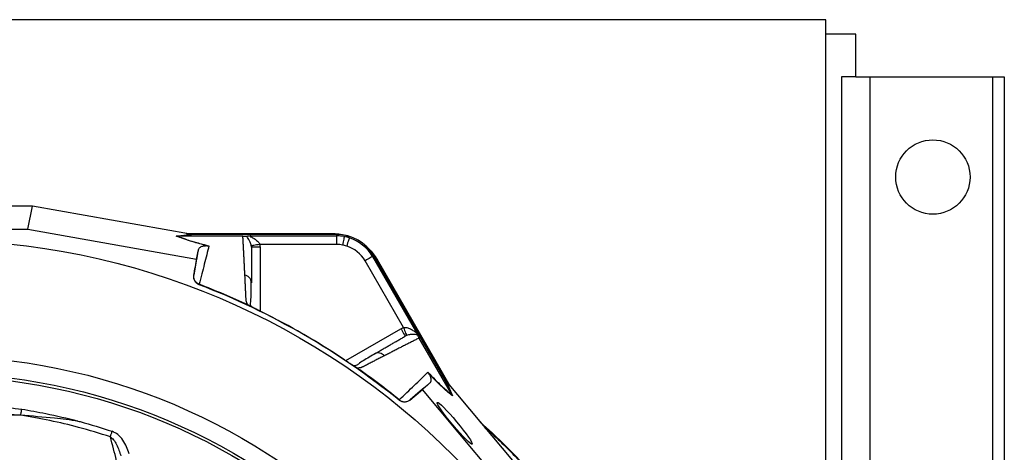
# Model space of a CAD drawing. Header units: millimetres. Extents: x 2154 to 3654, y 2206 to 3676.
# Tile 15 of 15: x 2965 to 3654, y 3374 to 3676. Entities that reach past the tile are written whole.
import ezdxf

# ---------------------------------------------------------------- set-up
doc = ezdxf.new("R2010")
doc.units = ezdxf.units.MM
doc.header["$LTSCALE"] = 2

msp = doc.modelspace()

# ---------------------------------------------------------------- linework, layer by layer
at = {"color": 7, "linetype": 'Continuous', "lineweight": 25}
for p, q in [((3528.62, 3676.48), (2278.62, 3676.48)), ((3528.62, 2336.48), (3528.62, 3676.48)), ((3549.62, 3666.48), (3528.62, 3666.48)), ((3549.62, 3636.48), (3549.62, 3666.48)), ((3549.62, 3636.48), (3539.62, 3636.48)), ((3539.62, 3636.48), (3539.62, 2376.48)), ((3549.62, 3636.48), (3559.62, 3636.48)), ((3559.62, 3636.48), (3559.62, 2376.48)), ((3559.62, 3636.48), (3645.62, 3636.48)), ((3645.62, 2376.48), (3645.62, 3636.48)), ((3645.62, 3636.48), (3653.62, 3636.48)), ((3653.62, 3636.48), (3653.62, 2376.48)), ((2973.52, 3546.07), (2833.73, 3546.07)), ((2970.31, 3529.97), (2973.52, 3546.07)), ((3084.14, 3526.48), (2973.52, 3546.07)), ((2836.94, 3529.97), (2970.31, 3529.97)), ((2970.31, 3529.97), (3088.47, 3509.05)), ((3074.05, 3525.19), (3084.76, 3526.38)), ((3085.9, 3526.28), (3075.21, 3525.09)), ((3075.21, 3525.09), (3075.24, 3525.09)), ((3120.81, 3525.09), (3075.24, 3525.09)), ((3081.18, 3527.01), (3183.06, 3527.01)), ((3083.55, 3526.59), (3183.06, 3526.59)), ((3186.52, 3526.28), (3085.9, 3526.28)), ((3126.4, 3525.29), (3186.52, 3525.29)), ((3183.06, 3527.01), (3183.06, 3526.59)), ((3186.52, 3525.29), (3186.52, 3526.28)), ((3088.47, 3509.05), (3089.79, 3515.67)), ((3186.52, 3519.29), (3132.66, 3519.29)), ((3088.47, 3509.05), (3086.48, 3497.85)), ((3233.21, 3461.24), (3206.28, 3507.89)), ((3211.47, 3510.89), (3212.32, 3511.38)), ((3211.47, 3510.89), (3241.53, 3458.82)), ((3262.63, 3424.24), (3212.32, 3511.38)), ((3214.69, 3508.75), (3214.33, 3508.54)), ((3214.33, 3508.54), (3264.08, 3422.36)), ((3214.69, 3508.75), (3265.63, 3420.52)), ((3086.48, 3497.85), (3086.54, 3498.09)), ((3126.81, 3492.39), (3126.66, 3493.27)), ((3090.3, 3491.47), (3090.24, 3491.2)), ((3125.49, 3476.42), (3125.33, 3476.5)), ((3266.94, 3414.41), (3244.15, 3453.88)), ((3213.68, 3443.03), (3212.84, 3442.72)), ((3199.82, 3433.5), (3199.67, 3433.59)), ((3266.95, 3414.39), (3262.63, 3424.24)), ((3237.73, 3410.53), (3246.43, 3417.85)), ((3246.43, 3417.85), (3251.5, 3422.3)), ((3323.63, 3325.98), (3246.43, 3417.85)), ((3263.29, 3423.3), (3267.61, 3413.43)), ((3263.7, 3422.82), (3335.97, 3336.81)), ((3230.09, 3410.45), (3230.3, 3410.65)), ((3237.91, 3410.7), (3237.73, 3410.53))]:
    msp.add_line(p, q, dxfattribs=at)
at = {"color": 8, "linetype": 'Continuous', "lineweight": 25}
for p, q in [((3132.81, 3517.32), (3132.81, 3472.71)), ((3192.79, 3438.08), (3231.42, 3460.38))]:
    msp.add_line(p, q, dxfattribs=at)
at = {"color": 7, "linetype": 'Continuous', "lineweight": 25, "flags": 128}
for points in [[(3183.06, 3526.59), (3187.77, 3526.28), (3188.13, 3526.23)], [(3191.67, 3524.83), (3191.65, 3524.68), (3191.58, 3524.32), (3191.48, 3523.76), (3191.35, 3523.03), (3191.18, 3522.14), (3191, 3521.14), (3190.8, 3520.05), (3190.6, 3518.93)], [(3195.27, 3523.93), (3195.23, 3523.79), (3195.11, 3523.44), (3194.94, 3522.9), (3194.72, 3522.19), (3194.44, 3521.33), (3194.13, 3520.36), (3193.8, 3519.31), (3193.45, 3518.22)], [(3132.66, 3519.29), (3131.53, 3519.12), (3130.44, 3518.95), (3129.44, 3518.79), (3128.55, 3518.65), (3127.81, 3518.54), (3127.25, 3518.45), (3126.89, 3518.39), (3126.73, 3518.37)], [(3211.47, 3510.89), (3211.34, 3510.81), (3211.02, 3510.63), (3210.53, 3510.35), (3209.89, 3509.97), (3209.11, 3509.52), (3208.22, 3509.01), (3207.27, 3508.46), (3206.28, 3507.89)], [(3211.48, 3512.75), (3211.7, 3512.46), (3214.33, 3508.54)], [(3233.21, 3461.24), (3233.62, 3460.17), (3234.02, 3459.15), (3234.39, 3458.2), (3234.71, 3457.36), (3234.98, 3456.67), (3235.18, 3456.14), (3235.32, 3455.79), (3235.37, 3455.65)], [(2965.41, 3399.9), (2965.47, 3400.33), (2965.55, 3400.8), (2965.63, 3401.31), (2965.72, 3401.84), (2965.81, 3402.4), (2965.9, 3402.98), (2965.99, 3403.57), (2966.09, 3404.16)], [(3028.08, 3384.82), (3028.21, 3385.23), (3028.36, 3385.66), (3028.51, 3386.12), (3028.67, 3386.6), (3028.84, 3387.1), (3029.01, 3387.62), (3029.18, 3388.14), (3029.36, 3388.67)]]:
    msp.add_lwpolyline(points, dxfattribs=at)
at = {"color": 7, "linetype": 'Continuous', "lineweight": 25}
for centre, radius in [((3603.62, 3566.48), 26), ((2903.62, 3006.48), 516.02), ((2903.62, 3006.48), 435.02), ((2903.62, 3006.48), 423), ((2903.62, 3006.48), 421)]:
    msp.add_circle(centre, radius, dxfattribs=at)
for centre, radius, start, end in [((3186.52, 3496.48), 29.79, 30, 90), ((3186.52, 3496.48), 28.81, 79.70424, 90), ((3186.52, 3496.48), 28.81, 72.32142, 79.70424), ((3186.52, 3496.48), 28.81, 30, 72.32142), ((3186.52, 3496.48), 22.81, 79.70424, 90), ((3186.52, 3496.48), 22.81, 72.32142, 79.70424), ((3186.52, 3496.48), 22.81, 30, 72.32142), ((2903.62, 3006.48), 519.4, 51.05652, 68.94348), ((2924.62, 2992.05), 542, 10.17363, 48.04877)]:
    msp.add_arc(centre, radius, start, end, dxfattribs=at)
for centre, major_axis, start_param, end_param in [((3087.21, 3526.48), (34.03, -5.98), 4.624766, 4.642972), ((3262.16, 3425.48), (-22.19, 26.48), 1.640213, 1.658419)]:
    msp.add_ellipse(centre, major_axis=major_axis, ratio=0.015428, start_param=start_param, end_param=end_param, dxfattribs=at)
msp.add_ellipse((3269.11, 3394.19), major_axis=(-12.24, 14.59), ratio=0.088975, dxfattribs=at)
for points, knots in [([(3096.05, 3518.4), (3094.2, 3518.87), (3090.32, 3519.86), (3085.27, 3521.3), (3080.12, 3522.9), (3076.53, 3524.18), (3074.57, 3524.98), (3074.05, 3525.19)], [0, 0, 0, 0, 0.187656, 0.392219, 0.596888, 0.89333, 1, 1, 1, 1]), ([(3075.24, 3525.09), (3075.7, 3524.9), (3077.56, 3524.13), (3081.57, 3522.68), (3088.19, 3520.62), (3094.06, 3519.12), (3097.05, 3518.35)], [0, 0, 0, 0, 0.096828, 0.393237, 0.691583, 1, 1, 1, 1]), ([(3120.81, 3525.09), (3121.15, 3525.09), (3121.48, 3525.09), (3122.02, 3525.11), (3122.25, 3525.12), (3122.66, 3525.13), (3122.84, 3525.14), (3123.16, 3525.17), (3123.31, 3525.18), (3123.44, 3525.19)], [0, 0, 0, 0, 0.25, 0.25, 0.5, 0.5, 0.75, 0.75, 1, 1, 1, 1]), ([(3122.24, 3497.89), (3122.22, 3498.37), (3122.17, 3499.31), (3122.1, 3500.71), (3122.03, 3502.09), (3121.96, 3503.47), (3121.89, 3504.83), (3121.82, 3506.18), (3121.75, 3507.52), (3121.68, 3508.85), (3121.61, 3510.17), (3121.54, 3511.47), (3121.47, 3512.77), (3121.41, 3514.05), (3121.34, 3515.32), (3121.27, 3516.58), (3121.2, 3517.83), (3121.14, 3519.07), (3121.07, 3520.29), (3121, 3521.51), (3120.94, 3522.71), (3120.87, 3523.91), (3120.83, 3524.69), (3120.81, 3525.09)], [0, 0, 0, 0, 0.045336, 0.090894, 0.136674, 0.182678, 0.228907, 0.275362, 0.322044, 0.368954, 0.416093, 0.463462, 0.511063, 0.558896, 0.606962, 0.655262, 0.703798, 0.752569, 0.801578, 0.850824, 0.900309, 0.950034, 1, 1, 1, 1]), ([(3123.44, 3525.19), (3123.58, 3525.2), (3123.76, 3525.21), (3124.15, 3525.23), (3124.38, 3525.24), (3124.89, 3525.26), (3125.17, 3525.26), (3125.76, 3525.28), (3126.08, 3525.28), (3126.4, 3525.29)], [0, 0, 0, 0, 0.25, 0.25, 0.5, 0.5, 0.75, 0.75, 1, 1, 1, 1]), ([(3126.73, 3518.37), (3126.66, 3518.85), (3126.55, 3519.29), (3126.3, 3520.12), (3126.15, 3520.5), (3125.7, 3521.56), (3125.36, 3522.16), (3124.71, 3523.23), (3124.39, 3523.69), (3123.82, 3524.52), (3123.58, 3524.88), (3123.44, 3525.19)], [0, 0, 0, 0, 0.125, 0.125, 0.25, 0.25, 0.5, 0.5, 0.75, 0.75, 1, 1, 1, 1]), ([(3126.4, 3525.29), (3126.24, 3525.28), (3126.09, 3525.27), (3125.88, 3525.2), (3125.83, 3525.15), (3125.86, 3525.02), (3125.94, 3524.94), (3126.18, 3524.77), (3126.34, 3524.69), (3126.83, 3524.42), (3127.21, 3524.23), (3127.97, 3523.83), (3128.36, 3523.61), (3129.52, 3522.92), (3130.3, 3522.38), (3131.35, 3521.39), (3131.68, 3521.03), (3132.11, 3520.43), (3132.25, 3520.22), (3132.48, 3519.77), (3132.58, 3519.54), (3132.66, 3519.29)], [0, 0, 0, 0, 0.0625, 0.0625, 0.125, 0.125, 0.1875, 0.1875, 0.25, 0.25, 0.375, 0.375, 0.5, 0.5, 0.75, 0.75, 0.875, 0.875, 0.9375, 0.9375, 1, 1, 1, 1]), ([(3183.06, 3527.01), (3186.29, 3526.9), (3190.59, 3526.74), (3194.46, 3525), (3195.42, 3524.56)], [0, 0, 0, 0, 0.752145, 1, 1, 1, 1]), ([(3186.52, 3519.29), (3186.52, 3519.99), (3186.52, 3520.74), (3186.52, 3522.18), (3186.52, 3522.88), (3186.52, 3524.04), (3186.52, 3524.51), (3186.52, 3525.12), (3186.52, 3525.27), (3186.52, 3525.29)], [0, 0, 0, 0, 0.25, 0.25, 0.5, 0.5, 0.75, 0.75, 1, 1, 1, 1]), ([(3086.54, 3498.09), (3086.69, 3498.92), (3087.65, 3504.11), (3088.73, 3509.97), (3089.62, 3514.76), (3089.79, 3515.67)], [0, 0, 0, 0, 0.133371, 0.835602, 1, 1, 1, 1]), ([(3089.79, 3515.67), (3089.91, 3516.01), (3090.14, 3516.67), (3091.02, 3517.45), (3092.06, 3517.99), (3093.01, 3518.27), (3093.81, 3518.42), (3094.6, 3518.47), (3095.22, 3518.49), (3095.9, 3518.42), (3096.05, 3518.4)], [0, 0, 0, 0, 0.2763141, 0.5442272, 0.7175585, 0.8282715, 0.8984326, 0.9427069, 0.9873255, 1, 1, 1, 1]), ([(3097.05, 3518.35), (3096.03, 3514.28), (3094.96, 3510.01), (3092.72, 3501.06), (3091.55, 3496.38), (3090.34, 3491.46)], [0, 0, 0, 0, 0.5, 0.5, 1, 1, 1, 1]), ([(3096.05, 3518.4), (3096.38, 3518.37), (3096.71, 3518.34), (3097.05, 3518.35), (3097.05, 3518.35)], [0, 0, 0, 0, 0.977857, 1, 1, 1, 1]), ([(3126.81, 3517.32), (3126.81, 3516.86), (3126.81, 3515.95), (3126.81, 3514.57), (3126.81, 3513.18), (3126.81, 3511.77), (3126.81, 3510.36), (3126.81, 3508.93), (3126.81, 3507.48), (3126.81, 3506.03), (3126.81, 3504.56), (3126.81, 3503.09), (3126.81, 3501.6), (3126.81, 3500.09), (3126.81, 3498.58), (3126.81, 3497.05), (3126.81, 3495.51), (3126.81, 3493.96), (3126.81, 3492.92), (3126.81, 3492.39)], [0, 0, 0, 0, 0.061953, 0.123509, 0.18467, 0.245435, 0.305808, 0.365787, 0.425376, 0.484574, 0.543383, 0.601804, 0.659839, 0.717488, 0.774754, 0.831636, 0.888137, 0.944258, 1, 1, 1, 1]), ([(3132.81, 3517.32), (3132.02, 3517.32), (3131.24, 3517.32), (3129.79, 3517.32), (3129.12, 3517.32), (3128.01, 3517.32), (3127.57, 3517.32), (3126.97, 3517.32), (3126.81, 3517.32), (3126.81, 3517.32)], [0, 0, 0, 0, 0.25, 0.25, 0.5, 0.5, 0.75, 0.75, 1, 1, 1, 1]), ([(3207.51, 3517.36), (3207.98, 3517.02), (3211.01, 3514.79), (3213, 3511.52), (3214.69, 3508.75)], [0, 0, 0, 0, 0.153542, 1, 1, 1, 1]), ([(3090.24, 3491.2), (3089.59, 3491.45), (3089, 3491.8), (3087.94, 3492.71), (3087.51, 3493.25), (3086.99, 3494.16), (3086.85, 3494.47), (3086.62, 3495.12), (3086.53, 3495.45), (3086.36, 3496.48), (3086.36, 3497.16), (3086.48, 3497.85)], [0, 0, 0, 0, 0.25, 0.25, 0.5, 0.5, 0.625, 0.625, 0.75, 0.75, 1, 1, 1, 1]), ([(3090.3, 3491.47), (3089.65, 3491.72), (3089.06, 3492.08), (3088, 3492.99), (3087.56, 3493.52), (3087.05, 3494.42), (3086.91, 3494.74), (3086.68, 3495.38), (3086.59, 3495.71), (3086.48, 3496.39), (3086.45, 3496.73), (3086.45, 3497.41), (3086.48, 3497.76), (3086.54, 3498.09)], [0, 0, 0, 0, 0.25, 0.25, 0.5, 0.5, 0.625, 0.625, 0.75, 0.75, 0.875, 0.875, 1, 1, 1, 1]), ([(3124.39, 3476.94), (3124.32, 3477.06), (3124.17, 3477.31), (3123.98, 3477.66), (3123.8, 3478.01), (3123.65, 3478.36), (3123.51, 3478.69), (3123.39, 3479.02), (3123.29, 3479.33), (3123.21, 3479.64), (3123.12, 3480.03), (3123.06, 3480.54), (3123.02, 3481.26), (3122.98, 3482.14), (3122.94, 3483.14), (3122.87, 3484.79), (3122.76, 3487.05), (3122.63, 3489.86), (3122.5, 3492.6), (3122.37, 3495.28), (3122.28, 3497.02), (3122.24, 3497.89)], [0, 0, 0, 0, 0.0134228, 0.0267382, 0.0399565, 0.0530881, 0.0661437, 0.0791341, 0.0920702, 0.1049632, 0.1178244, 0.141662, 0.1728313, 0.2170572, 0.2634912, 0.3121266, 0.4491557, 0.58733, 0.7237611, 0.8613131, 1, 1, 1, 1]), ([(3126.6, 3476.11), (3126.47, 3476.48), (3126.03, 3477.7), (3126.39, 3479.23), (3126.5, 3481.18), (3126.66, 3484.07), (3126.73, 3488.1), (3126.73, 3491.5), (3126.73, 3493.29)], [0, 0, 0, 0, 0.04969, 0.167472, 0.285741, 0.412483, 0.69005, 1, 1, 1, 1]), ([(3125.33, 3476.5), (3125.29, 3476.52), (3125.19, 3476.57), (3125.05, 3476.63), (3124.89, 3476.7), (3124.73, 3476.78), (3124.56, 3476.86), (3124.45, 3476.91), (3124.39, 3476.94)], [0, 0, 0, 0, 0.160202, 0.321039, 0.484027, 0.650625, 0.822199, 1, 1, 1, 1]), ([(3133.85, 3472.19), (3133.71, 3472.26), (3133.42, 3472.4), (3132.99, 3472.61), (3132.56, 3472.83), (3132.14, 3473.03), (3131.72, 3473.24), (3131.31, 3473.45), (3130.9, 3473.65), (3130.5, 3473.85), (3130.1, 3474.05), (3129.59, 3474.31), (3128.97, 3474.62), (3128.28, 3474.97), (3127.63, 3475.3), (3127.02, 3475.61), (3126.46, 3475.91), (3125.94, 3476.18), (3125.64, 3476.34), (3125.49, 3476.42)], [0, 0, 0, 0, 0.043919, 0.087472, 0.13073, 0.173768, 0.216664, 0.259492, 0.30233, 0.345255, 0.388344, 0.431671, 0.51489, 0.596546, 0.677156, 0.757259, 0.837405, 0.91814, 1, 1, 1, 1]), ([(3133.86, 3472.19), (3133.04, 3472.59), (3131.38, 3473.42), (3129.04, 3474.59), (3127.21, 3475.52), (3126.52, 3475.89), (3126.28, 3476.02)], [0, 0, 0, 0, 0.272035, 0.551471, 0.845022, 1, 1, 1, 1]), ([(3231.42, 3460.38), (3231.81, 3459.7), (3232.21, 3459.02), (3232.93, 3457.77), (3233.27, 3457.19), (3233.82, 3456.23), (3234.04, 3455.84), (3234.34, 3455.32), (3234.42, 3455.19), (3234.42, 3455.19)], [0, 0, 0, 0, 0.25, 0.25, 0.5, 0.5, 0.75, 0.75, 1, 1, 1, 1]), ([(3233.21, 3461.24), (3233.71, 3461.35), (3234.21, 3461.36), (3235.2, 3461.26), (3235.68, 3461.15), (3237.06, 3460.74), (3237.91, 3460.33), (3239.1, 3459.68), (3239.48, 3459.45), (3240.21, 3458.99), (3240.56, 3458.76), (3241.04, 3458.46), (3241.19, 3458.37), (3241.46, 3458.25), (3241.57, 3458.21), (3241.7, 3458.25), (3241.71, 3458.33), (3241.67, 3458.54), (3241.61, 3458.67), (3241.53, 3458.82)], [0, 0, 0, 0, 0.125, 0.125, 0.25, 0.25, 0.5, 0.5, 0.625, 0.625, 0.75, 0.75, 0.8125, 0.8125, 0.875, 0.875, 0.9375, 0.9375, 1, 1, 1, 1]), ([(3242.92, 3456.2), (3242.86, 3456.33), (3242.78, 3456.49), (3242.6, 3456.84), (3242.5, 3457.05), (3242.26, 3457.5), (3242.12, 3457.74), (3241.84, 3458.26), (3241.69, 3458.54), (3241.53, 3458.82)], [0, 0, 0, 0, 0.25, 0.25, 0.5, 0.5, 0.75, 0.75, 1, 1, 1, 1]), ([(3212.84, 3442.72), (3213.26, 3442.97), (3214.12, 3443.47), (3215.39, 3444.2), (3216.65, 3444.93), (3217.9, 3445.65), (3219.14, 3446.36), (3220.37, 3447.08), (3221.6, 3447.78), (3222.81, 3448.48), (3224.01, 3449.18), (3225.21, 3449.87), (3226.39, 3450.55), (3227.57, 3451.23), (3228.73, 3451.9), (3229.89, 3452.57), (3231.04, 3453.23), (3232.18, 3453.89), (3233.31, 3454.54), (3234.05, 3454.97), (3234.42, 3455.19)], [0, 0, 0, 0, 0.052635, 0.105608, 0.158921, 0.212573, 0.266566, 0.320902, 0.37558, 0.430604, 0.485973, 0.541688, 0.597751, 0.654162, 0.710923, 0.768034, 0.825496, 0.883311, 0.941478, 1, 1, 1, 1]), ([(3244.15, 3453.88), (3243.76, 3453.68), (3242.99, 3453.29), (3241.81, 3452.69), (3240.62, 3452.08), (3239.41, 3451.47), (3238.19, 3450.85), (3236.97, 3450.23), (3235.73, 3449.6), (3234.47, 3448.97), (3233.21, 3448.32), (3231.93, 3447.67), (3230.65, 3447.02), (3229.35, 3446.35), (3228.03, 3445.69), (3226.71, 3445.01), (3225.37, 3444.33), (3224.02, 3443.64), (3222.65, 3442.94), (3221.28, 3442.23), (3220.35, 3441.76), (3219.89, 3441.52)], [0, 0, 0, 0, 0.055211, 0.110128, 0.164753, 0.219086, 0.273129, 0.326884, 0.38035, 0.43353, 0.486425, 0.539036, 0.591365, 0.643413, 0.695181, 0.746671, 0.797884, 0.848822, 0.899487, 0.949879, 1, 1, 1, 1]), ([(3242.92, 3456.2), (3242.59, 3456.17), (3242.15, 3456.2), (3241.15, 3456.28), (3240.59, 3456.33), (3239.34, 3456.36), (3238.65, 3456.35), (3237.51, 3456.21), (3237.11, 3456.15), (3236.27, 3455.95), (3235.82, 3455.83), (3235.37, 3455.65)], [0, 0, 0, 0, 0.25, 0.25, 0.5, 0.5, 0.75, 0.75, 0.875, 0.875, 1, 1, 1, 1]), ([(3242.92, 3456.2), (3243.04, 3455.96), (3243.17, 3455.68), (3243.45, 3455.15), (3243.55, 3454.95), (3243.75, 3454.6), (3243.82, 3454.47), (3243.97, 3454.2), (3244.05, 3454.06), (3244.13, 3453.91)], [0, 0, 0, 0, 0.5, 0.5, 0.75, 0.75, 0.875, 0.875, 1, 1, 1, 1]), ([(3199.67, 3433.59), (3199.59, 3433.64), (3199.43, 3433.74), (3199.18, 3433.89), (3198.92, 3434.06), (3198.65, 3434.23), (3198.36, 3434.41), (3198.07, 3434.6), (3197.76, 3434.8), (3197.44, 3435.01), (3197.11, 3435.22), (3196.77, 3435.45), (3196.42, 3435.68), (3196.05, 3435.92), (3195.56, 3436.24), (3194.94, 3436.65), (3194.18, 3437.15), (3193.41, 3437.66), (3192.62, 3438.19), (3192.09, 3438.54), (3191.82, 3438.72)], [0, 0, 0, 0, 0.044249, 0.088103, 0.131644, 0.174954, 0.21812, 0.261226, 0.304357, 0.347601, 0.391041, 0.434763, 0.478847, 0.523375, 0.568424, 0.654803, 0.740537, 0.826241, 0.912528, 1, 1, 1, 1]), ([(3213.65, 3443.11), (3210.74, 3441.37), (3206.61, 3438.9), (3202.11, 3436.27), (3200.5, 3434.59), (3198.91, 3434.5), (3198.34, 3434.46)], [0, 0, 0, 0, 0.579259, 0.820808, 0.936846, 1, 1, 1, 1]), ([(3219.89, 3441.52), (3219.45, 3441.3), (3218.58, 3440.85), (3217.26, 3440.17), (3215.93, 3439.49), (3214.58, 3438.79), (3212.82, 3437.88), (3210.61, 3436.74), (3208.37, 3435.58), (3206.54, 3434.64), (3205.45, 3434.06), (3204.65, 3433.66), (3204.17, 3433.44), (3203.74, 3433.28), (3203.28, 3433.14), (3202.74, 3433.03), (3202.1, 3432.95), (3201.41, 3432.9), (3200.91, 3432.9), (3200.66, 3432.9)], [0, 0, 0, 0, 0.077777, 0.1552, 0.232272, 0.308995, 0.385372, 0.530526, 0.674474, 0.747423, 0.819615, 0.846383, 0.869761, 0.889755, 0.906383, 0.929523, 0.9528, 0.976272, 1, 1, 1, 1]), ([(3200.66, 3432.9), (3200.6, 3432.94), (3200.48, 3433.03), (3200.3, 3433.16), (3200.13, 3433.28), (3199.96, 3433.39), (3199.86, 3433.47), (3199.82, 3433.5)], [0, 0, 0, 0, 0.212576, 0.416535, 0.614103, 0.807726, 1, 1, 1, 1]), ([(3230.27, 3410.67), (3233.92, 3414.18), (3237.39, 3417.54), (3244.02, 3423.96), (3247.18, 3427.01), (3250.19, 3429.93)], [0, 0, 0, 0, 0.5, 0.5, 1, 1, 1, 1]), ([(3250.19, 3429.93), (3252.02, 3428.03), (3253.73, 3426.3), (3256.93, 3423.15), (3258.42, 3421.73), (3260.5, 3419.82), (3261.17, 3419.21), (3262.46, 3418.07), (3263.07, 3417.54), (3264.85, 3416.04), (3265.93, 3415.17), (3266.94, 3414.41)], [0, 0, 0, 0, 0.25, 0.25, 0.5, 0.5, 0.625, 0.625, 0.75, 0.75, 1, 1, 1, 1]), ([(3250.74, 3429.09), (3250.86, 3428.93), (3250.96, 3428.79), (3251.13, 3428.54), (3251.2, 3428.43), (3251.38, 3428.13), (3251.48, 3427.96), (3251.72, 3427.5), (3251.83, 3427.25), (3252.01, 3426.8), (3252.07, 3426.59), (3252.19, 3426.21), (3252.23, 3426.04), (3252.34, 3425.54), (3252.37, 3425.25), (3252.4, 3424.72), (3252.4, 3424.48), (3252.34, 3423.8), (3252.24, 3423.42), (3251.94, 3422.78), (3251.74, 3422.51), (3251.5, 3422.3)], [0, 0, 0, 0, 0.015625, 0.015625, 0.03125, 0.03125, 0.0625, 0.0625, 0.125, 0.125, 0.1875, 0.1875, 0.25, 0.25, 0.375, 0.375, 0.5, 0.5, 0.75, 0.75, 1, 1, 1, 1]), ([(3267.61, 3413.43), (3266.6, 3414.22), (3265.51, 3415.1), (3263.72, 3416.62), (3263.1, 3417.16), (3261.81, 3418.3), (3261.13, 3418.91), (3259.04, 3420.84), (3257.54, 3422.27), (3255.11, 3424.65), (3254.27, 3425.49), (3252.54, 3427.24), (3251.65, 3428.15), (3250.74, 3429.09)], [0, 0, 0, 0, 0.25, 0.25, 0.375, 0.375, 0.5, 0.5, 0.75, 0.75, 0.875, 0.875, 1, 1, 1, 1]), ([(3237.73, 3410.53), (3237.19, 3410.08), (3236.6, 3409.74), (3235.29, 3409.25), (3234.61, 3409.13), (3233.57, 3409.12), (3233.23, 3409.14), (3232.55, 3409.26), (3232.21, 3409.34), (3231.23, 3409.68), (3230.63, 3410.02), (3230.09, 3410.45)], [0, 0, 0, 0, 0.25, 0.25, 0.5, 0.5, 0.625, 0.625, 0.75, 0.75, 1, 1, 1, 1]), ([(3230.3, 3410.65), (3230.84, 3410.21), (3231.44, 3409.87), (3232.76, 3409.41), (3233.44, 3409.3), (3234.48, 3409.31), (3234.82, 3409.34), (3235.49, 3409.47), (3235.82, 3409.56), (3236.47, 3409.8), (3236.78, 3409.94), (3237.36, 3410.28), (3237.65, 3410.48), (3237.91, 3410.7)], [0, 0, 0, 0, 0.25, 0.25, 0.5, 0.5, 0.625, 0.625, 0.75, 0.75, 0.875, 0.875, 1, 1, 1, 1]), ([(2943.77, 3406.28), (2944.98, 3406.21), (2952.45, 3405.82), (2959.87, 3404.92), (2966.09, 3404.16)], [0, 0, 0, 0, 0.162937, 1, 1, 1, 1]), ([(2966.09, 3404.16), (2971.7, 3403.19), (2984.89, 3400.92), (2997.95, 3397.81), (3005.4, 3395.83), (3005.44, 3395.82)], [0, 0, 0, 0, 0.424994, 0.997098, 1, 1, 1, 1]), ([(2965.41, 3399.9), (2959.3, 3400.25), (2952.01, 3400.67), (2944.69, 3400.84), (2943.49, 3400.87)], [0, 0, 0, 0, 0.83609, 1, 1, 1, 1]), ([(3028.08, 3384.82), (3020.71, 3387.1), (3006.75, 3391.41), (2985.81, 3396.37), (2972.21, 3398.72), (2965.41, 3399.9)], [0, 0, 0, 0, 0.358679, 0.67891, 1, 1, 1, 1]), ([(3005.44, 3395.82), (2999.96, 3396.49), (2986.63, 3398.13), (2973.27, 3399.24), (2965.41, 3399.9)], [0, 0, 0, 0, 0.410861, 1, 1, 1, 1]), ([(3005.44, 3395.82), (3005.95, 3395.69), (3013.99, 3393.54), (3021.93, 3391.03), (3029.36, 3388.67)], [0, 0, 0, 0, 0.063467, 1, 1, 1, 1]), ([(3044.89, 3321.15), (3042.77, 3329.18), (3038.53, 3345.24), (3032.95, 3366.35), (3029.54, 3379.28), (3028.08, 3384.82)], [0, 0, 0, 0, 0.364122, 0.727927, 1, 1, 1, 1]), ([(3028.08, 3384.82), (3028.86, 3384.16), (3030.66, 3382.62), (3033.28, 3378.08), (3034.55, 3374.12), (3035.41, 3371.42)], [0, 0, 0, 0, 0.194552, 0.450243, 1, 1, 1, 1]), ([(3041.2, 3372.97), (3040.68, 3374.62), (3039.63, 3377.98), (3037.01, 3382.56), (3033.71, 3386.54), (3030.74, 3387.99), (3029.36, 3388.67)], [0, 0, 0, 0, 0.254961, 0.517386, 0.775934, 1, 1, 1, 1])]:
    msp.add_open_spline(points, degree=3, knots=knots, dxfattribs=at)
for points in [[(3075.21, 3525.09), (3074.82, 3525.09), (3074.44, 3525.12), (3074.05, 3525.19)], [(3085.9, 3526.28), (3085.52, 3526.28), (3085.13, 3526.31), (3084.76, 3526.38)], [(3126.81, 3517.32), (3126.81, 3517.67), (3126.78, 3518.02), (3126.73, 3518.37)], [(3132.66, 3519.29), (3132.76, 3518.64), (3132.81, 3517.98), (3132.81, 3517.32)], [(3124.39, 3476.94), (3118.8, 3479.56), (3107.53, 3484.61), (3096.08, 3489.25), (3090.32, 3491.47)], [(3191.82, 3438.72), (3173.24, 3451.11), (3153.87, 3462.29), (3133.85, 3472.19)], [(3231.42, 3460.38), (3232, 3460.71), (3232.59, 3461), (3233.21, 3461.24)], [(3235.37, 3455.65), (3235.04, 3455.52), (3234.73, 3455.36), (3234.42, 3455.19)], [(3230.28, 3410.66), (3225.48, 3414.54), (3215.74, 3422.13), (3205.73, 3429.37), (3200.66, 3432.9)], [(3250.74, 3429.09), (3250.53, 3429.36), (3250.35, 3429.64), (3250.19, 3429.93)], [(3263.29, 3423.3), (3263.04, 3423.6), (3262.82, 3423.91), (3262.63, 3424.24)], [(3251.5, 3422.3), (3247.26, 3418.67), (3242.74, 3414.82), (3237.91, 3410.7)], [(3266.94, 3414.41), (3266.94, 3414.4), (3266.95, 3414.4), (3266.95, 3414.39)], [(3266.95, 3414.39), (3267.14, 3414.05), (3267.37, 3413.73), (3267.61, 3413.43)], [(2965.41, 3399.9), (2958.19, 3399.86), (2950.95, 3399.83), (2943.68, 3399.81)]]:
    msp.add_open_spline(points, degree=3, dxfattribs=at)
at = {"color": 8, "linetype": 'Continuous', "lineweight": 25}
for points, knots in [([(3126.66, 3493.27), (3126.62, 3493.58), (3126.5, 3494.53), (3125.6, 3495.95), (3124.12, 3497.28), (3122.85, 3497.69), (3122.24, 3497.89)], [0, 0, 0, 0, 0.1405924, 0.4323876, 0.7241849, 1, 1, 1, 1]), ([(3219.89, 3441.52), (3219.4, 3441.95), (3218.41, 3442.84), (3216.52, 3443.45), (3214.85, 3443.53), (3213.96, 3443.16), (3213.68, 3443.03)], [0, 0, 0, 0, 0.275815, 0.567615, 0.859412, 1, 1, 1, 1]), ([(3290.17, 3391.32), (3291.87, 3389.83), (3301.1, 3381.8), (3316.62, 3365.86), (3336.78, 3343.73), (3353.98, 3322.37), (3371.45, 3298.49), (3388.77, 3271.79), (3406.54, 3239.81), (3422.16, 3206.68), (3435.54, 3172.62), (3446.07, 3139.02), (3453.2, 3111.07), (3456.07, 3094.66), (3457.06, 3088.95)], [0, 0, 0, 0, 0.019288, 0.104389, 0.189554, 0.274655, 0.33823, 0.441927, 0.54598, 0.650157, 0.754216, 0.857918, 0.950482, 1, 1, 1, 1])]:
    msp.add_open_spline(points, degree=3, knots=knots, dxfattribs=at)

doc.saveas('drawing.dxf')
